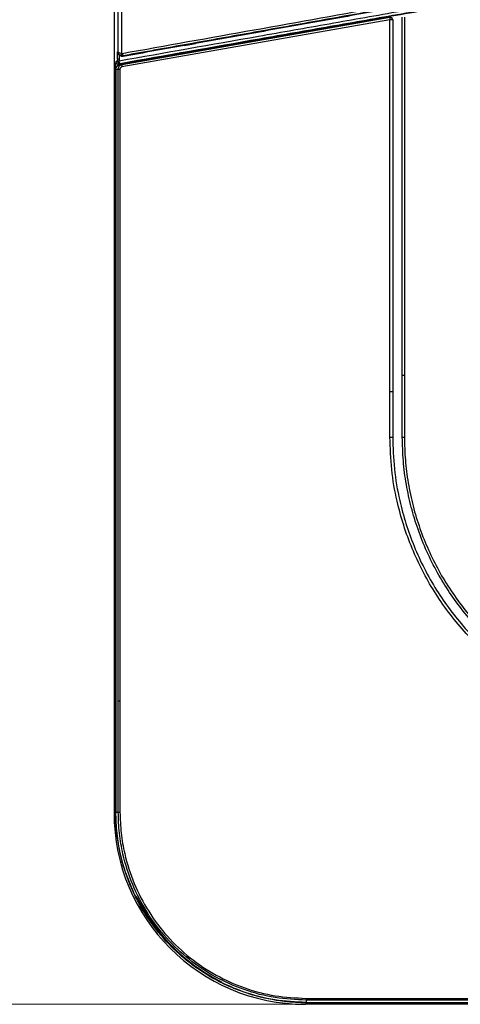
# Model space of a CAD drawing. Header units: millimetres. Extents: x 25 to 1935, y 715 to 2336.
# Tile 115 of 252: x 1237 to 1256, y 869 to 910. Entities that reach past the tile are written whole.
import ezdxf

# ---------------------------------------------------------------- set-up
doc = ezdxf.new("R2010")
doc.units = ezdxf.units.MM
doc.header["$LTSCALE"] = 2
doc.layers.get('0').update_dxf_attribs({"color": 2})
doc.styles.add('FS2312', font='simsun.ttf', dxfattribs={"width": 0.8})
doc.dimstyles.new('STANDARD$0', dxfattribs={"dimtxt": 3.5, "dimasz": 3, "dimexe": 1.5, "dimexo": 0.5, "dimgap": 1.5, "dimtad": 1, "dimdec": 1, "dimlfac": 5, "dimdsep": 46, "dimtxsty": 'FS2312', "dimblk1": 'OPEN', "dimblk2": 'OPEN', "dimsah": 1, "dimcen": 0, "dimclrd": 4, "dimclre": 4, "dimclrt": 4, "dimadec": 0, "dimazin": 0, "dimtfac": 1, "dimtdec": 1, "dimtmove": 1, "dimatfit": 0, "dimldrblk": 'OPEN', "dimfxl": 1, "dimtolj": 1, "dimtzin": 0, "dimlwd": 18, "dimlwe": 18, "dimarcsym": 1})

# ---------------------------------------------------------------- blocks, each defined once
blk = doc.blocks.new('_OPEN')
at = {"color": 0}
for p, q in [((-0.966, 0.259), (0, 0)), ((0, 0), (-1, 0)), ((0, 0), (-0.966, -0.259))]:
    blk.add_line(p, q, dxfattribs=at)
blk = doc.blocks.new('*D48')
at = {"color": 4, "lineweight": 18, "transparency": 16777216}
for p, q in [((1249.441, 1058.92), (1206.239, 1058.92)), ((1207.739, 1055.92), (1207.739, 871.92)), ((1252.306, 868.92), (1206.239, 868.92))]:
    blk.add_line(p, q, dxfattribs=at)
at = {"layer": 'Defpoints', "color": 0, "transparency": 16777216}
for p in [(1249.941, 1058.92), (1207.739, 868.92), (1252.806, 868.92)]:
    blk.add_point(p, dxfattribs=at)
at = {"color": 4, "lineweight": 18, "transparency": 16777216, "xscale": 3, "yscale": 3, "zscale": 3}
for p, rotation in [((1207.739, 1058.92), 90), ((1207.739, 868.92), 270)]:
    blk.add_blockref('_OPEN', p, dxfattribs=dict(at, rotation=rotation))
at = {"color": 4, "transparency": 16777216, "insert": (1204.489, 963.92), "char_height": 3.5, "attachment_point": 5, "rotation": 90, "style": 'FS2312'}
blk.add_mtext('\\A1;950', dxfattribs=at)

msp = doc.modelspace()

# ---------------------------------------------------------------- linework, layer by layer
at = {"color": 2, "linetype": 'Continuous', "lineweight": 30}
for p, q in [((1241.428, 1050.951), (1241.428, 876.89)), ((1241.597, 908.552), (1241.597, 1019.289)), ((1241.732, 1019.358), (1241.732, 908.482)), ((1252.911, 909.885), (1241.756, 907.92)), ((1241.771, 908.019), (1252.911, 909.983)), ((1252.911, 894.402), (1252.911, 909.885)), ((1253.028, 909.885), (1252.911, 909.885)), ((1253.028, 909.885), (1253.028, 894.405)), ((1253.428, 895.092), (1253.428, 909.991)), ((1253.512, 909.991), (1253.512, 895.089)), ((1244.357, 908.814), (1244.812, 908.894)), ((1244.357, 908.814), (1244.357, 908.824)), ((1244.357, 908.812), (1244.357, 908.814)), ((1241.566, 908.222), (1241.565, 908.168)), ((1241.566, 908.24), (1241.567, 908.552)), ((1241.566, 908.24), (1241.566, 908.222)), ((1241.567, 908.552), (1241.597, 908.552)), ((1241.635, 908.41), (1241.634, 908.252)), ((1241.634, 908.252), (1241.634, 908.234)), ((1241.634, 908.234), (1241.634, 908.162)), ((1241.811, 908.383), (1241.814, 908.357)), ((1241.488, 876.95), (1241.488, 907.917)), ((1241.54, 907.917), (1241.488, 907.917)), ((1241.603, 907.821), (1241.504, 907.804)), ((1241.504, 907.804), (1241.504, 880.94)), ((1241.565, 908.168), (1241.508, 908.135)), ((1241.603, 907.821), (1241.67, 907.821)), ((1241.603, 881.548), (1241.603, 907.821)), ((1241.67, 907.821), (1241.67, 881.543)), ((1241.675, 908.002), (1241.771, 908.019)), ((1253.428, 892.52), (1253.428, 895.092)), ((1253.028, 894.405), (1253.028, 892.52)), ((1241.504, 880.94), (1241.505, 876.92)), ((1241.488, 876.95), (1241.428, 876.89)), ((1241.488, 876.95), (1241.511, 876.95)), ((1241.505, 876.92), (1241.603, 876.92)), ((1249.398, 868.92), (1249.458, 868.981)), ((1423.459, 868.92), (1249.398, 868.92)), ((1249.428, 869.096), (1249.428, 868.998)), ((1249.428, 868.998), (1253.448, 868.996)), ((1249.458, 868.981), (1249.458, 869.003)), ((1280.425, 868.981), (1249.458, 868.981)), ((1253.448, 868.996), (1280.312, 868.996)), ((1254.051, 869.163), (1280.329, 869.163)), ((1280.329, 869.095), (1254.056, 869.095))]:
    msp.add_line(p, q, dxfattribs=at)
at = {"color": 2, "linetype": 'Continuous', "lineweight": 30, "flags": 128}
for points in [[(1241.681, 908.069), (1241.641, 908.046), (1241.624, 908.037)], [(1241.771, 908.019), (1241.765, 908.016), (1241.76, 908.01), (1241.757, 908.001), (1241.754, 907.988), (1241.753, 907.974), (1241.753, 907.957), (1241.754, 907.939), (1241.756, 907.92)]]:
    msp.add_lwpolyline(points, dxfattribs=at)
at = {"color": 2, "linetype": 'Continuous', "lineweight": 30}
for centre, radius, start, end in [((1253.062, 909.935), 0.158, 162.1568, 198.3668), ((1252.928, 909.885), 0.1, 0, 100), ((1241.838, 908.443), 0.113, 159.3362, 210.151), ((1241.89, 908.481), 0.127, 179.8547, 230.866), ((1241.608, 908.135), 0.1, 180.1888, 278.9735), ((1241.625, 908.484), 0.321, 259.2523, 271.4785), ((1241.666, 908.168), 0.1, 180.1888, 278.9755), ((1241.744, 908.16), 0.111, 178.8604, 235.2666), ((1252.944, 895.419), 2.899, 269.3673, 271.655), ((1253.494, 893.98), 1.461, 267.4084, 270.7585), ((1241.665, 877.784), 0.865, 265.9126, 270.6106), ((1249.428, 876.92), 7.897, 207.1846, 242.8154), ((1250.291, 869.157), 0.865, 179.3894, 184.0874)]:
    msp.add_arc(centre, radius, start, end, dxfattribs=at)
for centre, major_axis, ratio, start_param, end_param in [((1249.459, 876.951), (-5.7, -5.7), 0.992433, 5.501585, 7.064785), ((1246.33, 880.019), (6.244, -6.244), 0.868224, 4.922595, 4.92541), ((1252.526, 873.822), (-6.244, 6.244), 0.868224, 1.357775, 1.36059)]:
    msp.add_ellipse(centre, major_axis=major_axis, ratio=ratio, start_param=start_param, end_param=end_param, dxfattribs=at)
for points, knots in [([(1265.407, 912.353), (1263.389, 911.997), (1261.375, 911.642), (1258.361, 911.11), (1257.357, 910.933), (1255.356, 910.581), (1254.358, 910.405), (1252.369, 910.054), (1251.377, 909.879), (1249.401, 909.531), (1248.419, 909.358), (1245.484, 908.841), (1243.546, 908.499), (1241.634, 908.162)], [0, 0, 0, 0, 0.25, 0.25, 0.375, 0.375, 0.5, 0.5, 0.625, 0.625, 0.75, 0.75, 1, 1, 1, 1]), ([(1241.764, 908.482), (1243.583, 908.807), (1245.415, 909.135), (1249.101, 909.792), (1250.956, 910.122), (1254.689, 910.785), (1256.567, 911.118), (1260.346, 911.787), (1262.247, 912.123), (1264.16, 912.46)], [0, 0, 0, 0, 0.25, 0.25, 0.5, 0.5, 0.75, 0.75, 1, 1, 1, 1]), ([(1264.16, 912.359), (1262.263, 912.024), (1260.372, 911.689), (1257.542, 911.188), (1256.6, 911.021), (1254.719, 910.687), (1253.779, 910.52), (1251.909, 910.187), (1250.977, 910.021), (1249.121, 909.69), (1248.195, 909.525), (1246.354, 909.196), (1245.438, 909.033), (1244.072, 908.788), (1243.618, 908.707), (1242.939, 908.585), (1242.6, 908.525), (1242.261, 908.464), (1242.036, 908.424), (1241.923, 908.403), (1241.811, 908.383)], [0, 0, 0, 0, 0.25, 0.25, 0.375, 0.375, 0.5, 0.5, 0.625, 0.625, 0.75, 0.75, 0.875, 0.875, 0.9375, 0.9375, 0.96875, 0.984375, 0.984375, 1, 1, 1, 1]), ([(1265.376, 912.546), (1263.638, 912.239), (1260.169, 911.627), (1256.719, 911.015), (1254.137, 910.557), (1253.279, 910.404), (1251.569, 910.1), (1250.717, 909.948), (1249.018, 909.645), (1248.171, 909.494), (1246.485, 909.193), (1245.647, 909.043), (1244.812, 908.894)], [0, 0, 0, 0, 0.25, 0.5, 0.5, 0.625, 0.625, 0.75, 0.75, 0.875, 0.875, 1, 1, 1, 1]), ([(1241.624, 908.037), (1243.536, 908.374), (1245.471, 908.715), (1248.408, 909.233), (1249.392, 909.406), (1251.368, 909.754), (1252.359, 909.929), (1254.35, 910.28), (1255.35, 910.457), (1257.353, 910.81), (1258.356, 910.987), (1260.367, 911.341), (1261.374, 911.519), (1263.392, 911.874), (1264.401, 912.052), (1265.411, 912.23)], [0, 0, 0, 0, 0.25, 0.25, 0.375, 0.375, 0.5, 0.5, 0.625, 0.625, 0.75, 0.75, 0.875, 0.875, 1, 1, 1, 1]), ([(1241.681, 908.069), (1243.591, 908.406), (1245.527, 908.747), (1248.458, 909.263), (1249.439, 909.436), (1251.412, 909.784), (1252.403, 909.959), (1254.39, 910.309), (1255.386, 910.485), (1257.384, 910.837), (1258.387, 911.014), (1261.398, 911.544), (1263.409, 911.899), (1265.424, 912.254)], [0, 0, 0, 0, 0.25, 0.25, 0.375, 0.375, 0.5, 0.5, 0.625, 0.625, 0.75, 0.75, 1, 1, 1, 1]), ([(1241.634, 908.252), (1241.616, 908.248), (1241.599, 908.245), (1241.575, 908.241), (1241.568, 908.24), (1241.566, 908.24)], [0, 0, 0, 0, 0.5, 0.5, 1, 1, 1, 1]), ([(1241.567, 908.552), (1241.568, 908.545), (1241.569, 908.532), (1241.573, 908.513), (1241.578, 908.495), (1241.587, 908.474), (1241.599, 908.452), (1241.615, 908.43), (1241.629, 908.417), (1241.635, 908.41)], [0, 0, 0, 0, 0.132992, 0.250442, 0.380243, 0.500164, 0.678842, 0.844627, 1, 1, 1, 1]), ([(1241.732, 908.482), (1241.694, 908.487), (1241.661, 908.496), (1241.626, 908.514), (1241.617, 908.521), (1241.603, 908.535), (1241.599, 908.543), (1241.597, 908.552)], [0, 0, 0, 0, 0.5, 0.5, 0.75, 0.75, 1, 1, 1, 1]), ([(1241.74, 908.386), (1241.7, 908.395), (1241.664, 908.417), (1241.626, 908.461), (1241.616, 908.478), (1241.602, 908.514), (1241.598, 908.533), (1241.597, 908.552)], [0, 0, 0, 0, 0.5, 0.5, 0.75, 0.75, 1, 1, 1, 1]), ([(1241.814, 908.357), (1241.799, 908.354), (1241.783, 908.353), (1241.751, 908.355), (1241.735, 908.358), (1241.688, 908.372), (1241.659, 908.388), (1241.635, 908.41)], [0, 0, 0, 0, 0.25, 0.25, 0.5, 0.5, 1, 1, 1, 1]), ([(1241.811, 908.383), (1241.799, 908.381), (1241.787, 908.381), (1241.764, 908.381), (1241.752, 908.383), (1241.74, 908.386)], [0, 0, 0, 0, 0.5, 0.5, 1, 1, 1, 1]), ([(1241.508, 908.135), (1241.505, 908.134), (1241.503, 908.127), (1241.498, 908.105), (1241.496, 908.089), (1241.493, 908.05), (1241.491, 908.026), (1241.489, 907.974), (1241.488, 907.946), (1241.488, 907.917)], [0, 0, 0, 0, 0.25, 0.25, 0.5, 0.5, 0.75, 0.75, 1, 1, 1, 1]), ([(1241.504, 907.804), (1241.506, 907.825), (1241.51, 907.867), (1241.541, 907.924), (1241.588, 907.97), (1241.636, 907.994), (1241.666, 908), (1241.675, 908.002)], [0, 0, 0, 0, 0.217188, 0.434051, 0.659618, 0.904411, 1, 1, 1, 1]), ([(1241.624, 908.037), (1241.619, 908.035), (1241.608, 908.03), (1241.592, 908.013), (1241.576, 907.985), (1241.565, 907.96), (1241.561, 907.943), (1241.56, 907.938)], [0, 0, 0, 0, 0.190373, 0.462311, 0.70593, 0.920808, 1, 1, 1, 1]), ([(1241.603, 907.821), (1241.605, 907.842), (1241.609, 907.887), (1241.644, 907.949), (1241.7, 907.999), (1241.747, 908.012), (1241.771, 908.019)], [0, 0, 0, 0, 0.222639, 0.476758, 0.741015, 1, 1, 1, 1]), ([(1241.756, 907.92), (1241.744, 907.917), (1241.72, 907.91), (1241.692, 907.886), (1241.674, 907.855), (1241.671, 907.832), (1241.67, 907.821)], [0, 0, 0, 0, 0.266354, 0.533156, 0.783788, 1, 1, 1, 1]), ([(1253.512, 895.092), (1253.512, 895.025), (1253.512, 894.692), (1253.513, 893.834), (1253.513, 893.043), (1253.514, 892.519)], [0, 0, 0, 0, 0.07773, 0.388651, 1, 1, 1, 1]), ([(1252.912, 892.519), (1252.912, 892.586), (1252.912, 892.919), (1252.912, 893.548), (1252.911, 894.11), (1252.911, 894.405)], [0, 0, 0, 0, 0.106059, 0.530298, 1, 1, 1, 1]), ([(1265.027, 880.405), (1264.693, 880.413), (1264.022, 880.429), (1263.015, 880.561), (1262.009, 880.773), (1261.026, 881.073), (1260.078, 881.451), (1259.169, 881.904), (1258.293, 882.437), (1257.467, 883.041), (1256.699, 883.71), (1255.99, 884.438), (1255.337, 885.232), (1254.755, 886.078), (1254.251, 886.963), (1253.823, 887.885), (1253.469, 888.851), (1253.172, 889.948), (1252.957, 891.174), (1252.927, 892.069), (1252.912, 892.519)], [0, 0, 0, 0, 0.0526994, 0.1057673, 0.1599955, 0.2146236, 0.2677167, 0.3208099, 0.3746575, 0.4292865, 0.4820307, 0.5351401, 0.5894016, 0.644061, 0.6968166, 0.7499373, 0.8042083, 0.8588763, 0.9290003, 1, 1, 1, 1]), ([(1253.028, 892.52), (1253.042, 892.08), (1253.07, 891.192), (1253.28, 889.989), (1253.568, 888.915), (1253.91, 887.968), (1254.335, 887.042), (1254.837, 886.158), (1255.408, 885.325), (1256.044, 884.544), (1256.751, 883.811), (1257.518, 883.142), (1258.334, 882.544), (1259.192, 882.019), (1260.101, 881.563), (1261.042, 881.187), (1262.007, 880.892), (1262.991, 880.681), (1264.001, 880.546), (1264.685, 880.529), (1265.028, 880.52)], [0, 0, 0, 0, 0.070151, 0.1411785, 0.1939187, 0.2470251, 0.3012865, 0.3559471, 0.408686, 0.4617911, 0.5160511, 0.5707101, 0.6236095, 0.6768785, 0.7307199, 0.7853452, 0.8380575, 0.8911354, 0.945367, 1, 1, 1, 1]), ([(1265.028, 880.92), (1264.602, 880.934), (1263.745, 880.961), (1262.58, 881.164), (1261.542, 881.442), (1260.626, 881.773), (1259.732, 882.184), (1258.876, 882.67), (1258.072, 883.221), (1257.316, 883.836), (1256.609, 884.52), (1255.962, 885.262), (1255.386, 886.047), (1254.877, 886.878), (1254.436, 887.756), (1254.071, 888.67), (1253.788, 889.601), (1253.583, 890.553), (1253.453, 891.529), (1253.436, 892.19), (1253.428, 892.52)], [0, 0, 0, 0, 0.07013, 0.141134, 0.19406, 0.246986, 0.30145, 0.355914, 0.40884, 0.461766, 0.51623, 0.570694, 0.623588, 0.676482, 0.73091, 0.785338, 0.838235, 0.891132, 0.945566, 1, 1, 1, 1]), ([(1253.514, 892.519), (1253.521, 892.2), (1253.537, 891.563), (1253.662, 890.604), (1253.864, 889.65), (1254.148, 888.716), (1254.506, 887.819), (1254.937, 886.953), (1255.444, 886.12), (1256.021, 885.332), (1256.655, 884.603), (1257.348, 883.928), (1258.103, 883.309), (1258.908, 882.755), (1259.748, 882.277), (1260.625, 881.869), (1261.542, 881.534), (1262.584, 881.252), (1263.749, 881.048), (1264.599, 881.02), (1265.027, 881.006)], [0, 0, 0, 0, 0.0528872, 0.1057745, 0.160205, 0.2146364, 0.2675381, 0.3204396, 0.3748713, 0.4293029, 0.4822337, 0.5351645, 0.5896294, 0.6440943, 0.6970319, 0.7499696, 0.8044394, 0.8589094, 0.9290162, 1, 1, 1, 1]), ([(1241.603, 876.92), (1241.604, 877.692), (1241.604, 879.234), (1241.603, 880.777), (1241.603, 881.548)], [0, 0, 0, 0, 0.49996, 1, 1, 1, 1]), ([(1241.603, 881.548), (1241.603, 881.548), (1241.605, 881.548), (1241.616, 881.548), (1241.639, 881.548), (1241.66, 881.548), (1241.67, 881.548)], [0, 0, 0, 0, 0.103368, 0.413959, 0.70698, 1, 1, 1, 1]), ([(1241.67, 881.548), (1241.67, 881.482), (1241.67, 881.148), (1241.671, 879.748), (1241.672, 878.272), (1241.674, 877.062), (1241.674, 876.918)], [0, 0, 0, 0, 0.043195, 0.215974, 0.907091, 1, 1, 1, 1]), ([(1242.284, 873.495), (1242.164, 873.766), (1241.924, 874.311), (1241.687, 875.167), (1241.533, 876.04), (1241.515, 876.626), (1241.505, 876.92)], [0, 0, 0, 0, 0.250531, 0.504274, 0.750611, 1, 1, 1, 1]), ([(1249.428, 869.096), (1248.996, 869.116), (1248.119, 869.156), (1246.847, 869.494), (1245.635, 870.029), (1244.54, 870.758), (1243.573, 871.667), (1242.779, 872.718), (1242.166, 873.898), (1241.81, 875.018), (1241.631, 876.037), (1241.613, 876.625), (1241.603, 876.92)], [0, 0, 0, 0, 0.105413, 0.21389, 0.3193, 0.427752, 0.533404, 0.642117, 0.747824, 0.856601, 0.927841, 1, 1, 1, 1]), ([(1241.674, 876.918), (1241.684, 876.628), (1241.704, 876.046), (1241.881, 875.043), (1242.236, 873.933), (1242.838, 872.769), (1243.628, 871.725), (1244.579, 870.826), (1245.667, 870.102), (1246.859, 869.57), (1248.125, 869.232), (1248.992, 869.188), (1249.426, 869.167)], [0, 0, 0, 0, 0.07171, 0.14342, 0.25066, 0.3579, 0.465071, 0.572242, 0.679167, 0.786091, 0.893046, 1, 1, 1, 1]), ([(1248.508, 869.039), (1248.065, 869.092), (1247.631, 869.181), (1246.992, 869.369), (1246.78, 869.44), (1246.367, 869.6), (1246.164, 869.689), (1245.57, 869.977), (1245.192, 870.201), (1244.742, 870.522), (1244.653, 870.588), (1244.477, 870.724), (1244.39, 870.795), (1244.136, 871.01), (1243.974, 871.159), (1243.507, 871.626), (1243.223, 871.962), (1242.903, 872.412), (1242.84, 872.504), (1242.719, 872.69), (1242.66, 872.785), (1242.49, 873.071), (1242.386, 873.266), (1242.098, 873.861), (1241.939, 874.271), (1241.752, 874.907), (1241.699, 875.123), (1241.609, 875.559), (1241.573, 875.779), (1241.547, 876)], [0, 0, 0, 0, 0.125, 0.125, 0.1875, 0.1875, 0.25, 0.25, 0.375, 0.375, 0.40625, 0.40625, 0.4375, 0.4375, 0.5, 0.5, 0.625, 0.625, 0.65625, 0.65625, 0.6875, 0.6875, 0.75, 0.75, 0.875, 0.875, 0.9375, 0.9375, 1, 1, 1, 1]), ([(1242.284, 873.495), (1242.289, 873.485), (1242.298, 873.466), (1242.312, 873.441), (1242.323, 873.423), (1242.329, 873.416), (1242.331, 873.414), (1242.331, 873.414)], [0, 0, 0, 0, 0.242069, 0.484662, 0.71668, 0.946121, 1, 1, 1, 1]), ([(1242.351, 873.4), (1242.353, 873.398), (1242.357, 873.394), (1242.369, 873.376), (1242.383, 873.352), (1242.395, 873.329), (1242.402, 873.316), (1242.404, 873.313)], [0, 0, 0, 0, 0.225539, 0.450943, 0.680414, 0.920964, 1, 1, 1, 1]), ([(1245.82, 869.896), (1245.831, 869.89), (1245.852, 869.879), (1245.88, 869.863), (1245.901, 869.85), (1245.905, 869.846), (1245.908, 869.844)], [0, 0, 0, 0, 0.253668, 0.507687, 0.752133, 1, 1, 1, 1]), ([(1245.921, 869.823), (1245.923, 869.821), (1245.927, 869.817), (1245.945, 869.806), (1245.968, 869.793), (1245.989, 869.783), (1246, 869.777), (1246.003, 869.776)], [0, 0, 0, 0, 0.239221, 0.47889, 0.709704, 0.939803, 1, 1, 1, 1]), ([(1249.428, 868.998), (1248.989, 869.019), (1248.099, 869.061), (1247.092, 869.332), (1246.398, 869.594), (1246.135, 869.715), (1246.003, 869.776)], [0, 0, 0, 0, 0.371702, 0.754183, 0.876906, 1, 1, 1, 1]), ([(1248.508, 869.039), (1248.508, 869.039), (1248.508, 869.04), (1248.509, 869.043), (1248.51, 869.052), (1248.512, 869.067), (1248.513, 869.074)], [0, 0, 0, 0, 0.055336, 0.171687, 0.611663, 1, 1, 1, 1]), ([(1249.426, 869.167), (1249.493, 869.166), (1249.826, 869.166), (1251.226, 869.163), (1252.703, 869.163), (1253.913, 869.162), (1254.056, 869.162)], [0, 0, 0, 0, 0.043195, 0.215985, 0.907104, 1, 1, 1, 1]), ([(1254.056, 869.095), (1253.285, 869.096), (1251.742, 869.096), (1250.199, 869.096), (1249.428, 869.096)], [0, 0, 0, 0, 0.499993, 1, 1, 1, 1]), ([(1254.056, 869.162), (1254.056, 869.152), (1254.056, 869.131), (1254.056, 869.108), (1254.056, 869.098), (1254.056, 869.096), (1254.056, 869.095)], [0, 0, 0, 0, 0.29302, 0.586041, 0.896632, 1, 1, 1, 1])]:
    msp.add_open_spline(points, degree=3, knots=knots, dxfattribs=at)
for points in [[(1244.357, 908.812), (1243.505, 908.66), (1242.658, 908.508), (1241.814, 908.357)], [(1244.357, 908.824), (1244.509, 908.847), (1244.661, 908.871), (1244.812, 908.894)], [(1244.812, 908.894), (1244.66, 908.867), (1244.509, 908.84), (1244.357, 908.812)], [(1241.732, 908.482), (1241.743, 908.48), (1241.753, 908.48), (1241.764, 908.482)], [(1253.428, 895.092), (1253.429, 895.092), (1253.432, 895.091), (1253.451, 895.091), (1253.478, 895.09), (1253.501, 895.089), (1253.512, 895.089)], [(1253.028, 894.405), (1253.028, 894.405), (1253.027, 894.405), (1253.02, 894.405), (1253.008, 894.405), (1252.993, 894.405), (1252.975, 894.405), (1252.955, 894.405), (1252.933, 894.405), (1252.918, 894.405), (1252.911, 894.405)], [(1241.547, 876), (1241.508, 876.315), (1241.488, 876.632), (1241.488, 876.95)], [(1249.458, 868.981), (1249.14, 868.981), (1248.823, 869), (1248.508, 869.039)]]:
    msp.add_open_spline(points, degree=3, dxfattribs=at)

# ---------------------------------------------------------------- dimensions: what is measured, and where the dimension line sits
dim = msp.add_linear_dim(base=(1207.739, 868.92), p1=(1249.941, 1058.92), p2=(1252.806, 868.92), angle=90, dimstyle='STANDARD$0')
dim.commit()
dim.dimension.update_dxf_attribs({"geometry": '*D48', "text_midpoint": (1204.489, 963.92)})

doc.saveas('drawing.dxf')
